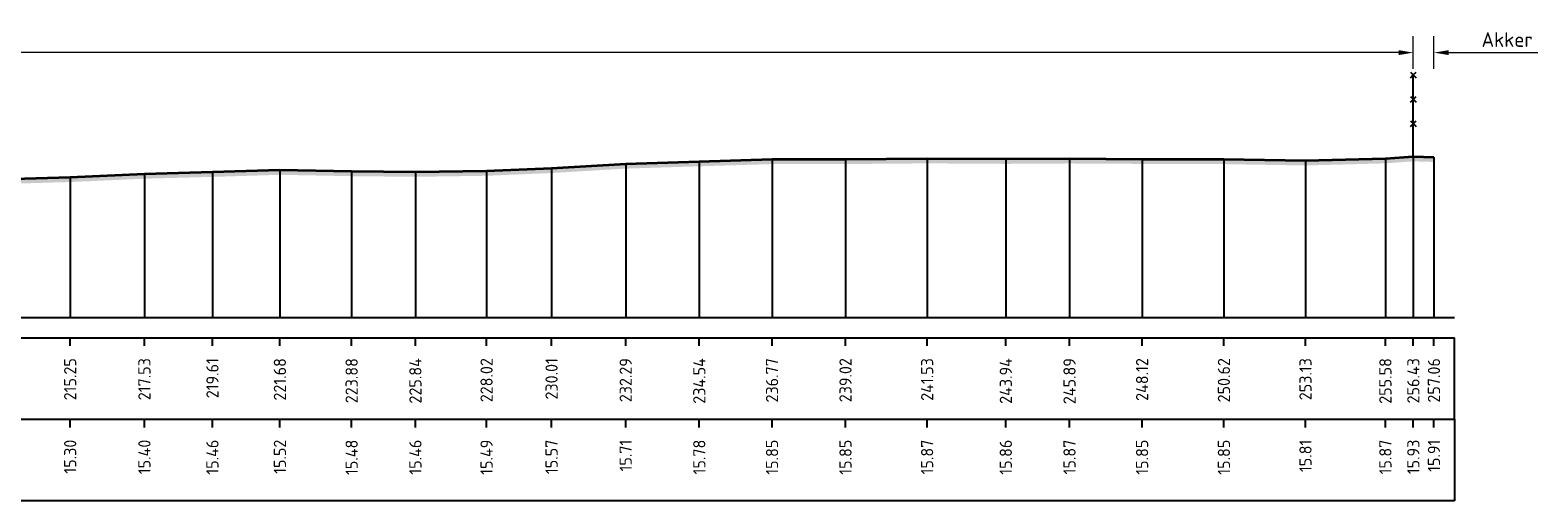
# Model space of a CAD drawing. Header units: metres. Extents: x 197882 to 206172, y 361908 to 364395.
# Tile 16 of 41: x 205998 to 206044, y 363796 to 363811. Entities that reach past the tile are written whole.
import ezdxf
from ezdxf.enums import TextEntityAlignment as Align

# ---------------------------------------------------------------- set-up
doc = ezdxf.new("R2010")
doc.units = ezdxf.units.M
doc.header["$PDMODE"] = 35
doc.header["$PDSIZE"] = 0.075
for name, color, linetype, lineweight in [('B-ME-IE-TERREINAFSCHEIDING_KUNSTMATIG_RASTERHEKWERK-SD', 20, 'Continuous', 25), ('X-ME-AL-PROFIEL_HUIDIG MAAIVELD-GD', 252, 'Continuous', 0), ('X-XX-AL-DETAIL1-M', 7, 'Continuous', 18), ('X-XX-AL-DWARSPROFIEL_PROFIELLIJN MAAIVELD-GD', 8, 'Continuous', 35)]:
    doc.layers.add(name, color=color, linetype=linetype, lineweight=lineweight)
doc.layers.add('X-ME-AL-PROFIELRASTER-S', color=7, linetype='Continuous')
doc.styles.add('NLCS-ISO-ANNOTATIEF-T18', font='NLCS-ISO.ttf', dxfattribs={"height": 1.8})
doc.styles.add('NLCS-ISO-ANNOTATIVE-T18', font='NLCS-ISO.ttf', dxfattribs={"height": 1.8})
doc.dimstyles.new('NLCS-ANNOTATIEF-T18-PIJL_L2_H0', dxfattribs={"dimtxt": 2.5, "dimasz": 1.8, "dimexe": 2, "dimexo": 2, "dimgap": 0.7, "dimtad": 1, "dimzin": 0, "dimdsep": 46, "dimtxsty": 'NLCS-ISO-ANNOTATIEF-T18', "dimcen": 0, "dimdle": 2, "dimclrd": 256, "dimclre": 256, "dimclrt": 10, "dimaunit": 2, "dimadec": 0, "dimazin": 0, "dimtfac": 1, "dimtdec": 3, "dimtofl": 0, "dimtmove": 0, "dimatfit": 3, "dimfxl": 2, "dimfxlon": 1, "dimtfillclr": 256, "dimtolj": 1, "dimtzin": 0, "dimlwd": -1, "dimlwe": -1, "dimarcsym": 0})

# ---------------------------------------------------------------- blocks, each defined once
blk = doc.blocks.new('SAL-PROFIELRASTER_BALK_EIND1-D')
at = {"color": 0, "linetype": 'ByBlock', "lineweight": -2}
blk.add_line((1, -12.5), (1, -2.5), dxfattribs=at)
at = {"color": 0, "linetype": 'ByBlock', "lineweight": -2, "flags": 128}
for points in [[(0, 0), (1, 0)], [(0, -2.5), (1, -2.5)], [(0, -12.5), (1, -12.5)]]:
    blk.add_lwpolyline(points, dxfattribs=at)
blk = doc.blocks.new('SAL-PROFIELRASTER_BALK_EIND2-D')
at = {"color": 0, "linetype": 'ByBlock', "lineweight": -2}
for p, q in [((1, -2.5), (1, -12.5)), ((1, -12.5), (0, -12.5))]:
    blk.add_line(p, q, dxfattribs=at)
blk = doc.blocks.new('SAL-PROFIELRASTER_BALK_DATA-D')
at = {"color": 0, "linetype": 'ByBlock', "lineweight": -2}
blk.add_lwpolyline([(0, -3.5), (0, -2.5)], dxfattribs=at)
at = {"color": 0, "linetype": 'ByBlock', "lineweight": -2, "style": 'NLCS-ISO-ANNOTATIVE-T18'}
blk.add_attdef('GETAL', text='', height=1.5, rotation=90, dxfattribs=at).set_placement((0.75, -5), align=Align.RIGHT)
blk = doc.blocks.new('SAL-PROFIELRASTER_AANHAAL-D')
at = {"color": 9, "linetype": 'ByBlock', "lineweight": -2, "flags": 128}
blk.add_lwpolyline([(0, 1), (0, 0)], dxfattribs=at)
blk = doc.blocks.new('*D36')
at = {"layer": 'Defpoints', "color": 0, "transparency": 16777216}
for p in [(205835.099, 363810.112), (205835.099, 363801.997), (206040.29, 363801.997)]:
    blk.add_point(p, dxfattribs=at)
at = {"layer": 'X-XX-AL-DETAIL1-M', "transparency": 16777216}
for p, q in [((205835.099, 363809.612), (205835.099, 363810.612)), ((206040.29, 363809.612), (206040.29, 363810.612)), ((206039.84, 363810.112), (205835.549, 363810.112))]:
    blk.add_line(p, q, dxfattribs=at)
for points in [[(205835.549, 363810.187), (205835.549, 363810.037), (205835.099, 363810.112)], [(206039.84, 363810.187), (206039.84, 363810.037), (206040.29, 363810.112)]]:
    blk.add_solid(points, dxfattribs=at)
at = {"layer": 'X-XX-AL-DETAIL1-M', "color": 10, "transparency": 16777216, "insert": (205937.694, 363810.512), "char_height": 0.45, "attachment_point": 5, "style": 'NLCS-ISO-ANNOTATIEF-T18'}
blk.add_mtext('\\A1;Gras', dxfattribs=at)
blk = doc.blocks.new('*D37')
at = {"layer": 'Defpoints', "color": 0, "transparency": 16777216}
for p in [(206040.29, 363810.112), (206040.29, 363801.997), (206040.922, 363801.997)]:
    blk.add_point(p, dxfattribs=at)
at = {"layer": 'X-XX-AL-DETAIL1-M', "transparency": 16777216}
for p, q in [((206040.29, 363809.612), (206040.29, 363810.612)), ((206040.922, 363809.612), (206040.922, 363810.612)), ((206039.84, 363810.112), (206039.39, 363810.112)), ((206041.372, 363810.112), (206044.107, 363810.112))]:
    blk.add_line(p, q, dxfattribs=at)
for points in [[(206039.84, 363810.187), (206039.84, 363810.037), (206040.29, 363810.112)], [(206041.372, 363810.187), (206041.372, 363810.037), (206040.922, 363810.112)]]:
    blk.add_solid(points, dxfattribs=at)
at = {"layer": 'X-XX-AL-DETAIL1-M', "color": 10, "transparency": 16777216, "insert": (206043.167, 363810.512), "char_height": 0.45, "attachment_point": 5, "style": 'NLCS-ISO-ANNOTATIEF-T18'}
blk.add_mtext('\\A1;Akker', dxfattribs=at)
blk = doc.blocks.new('SIE-RASTERHEKWERK-SOD')
at = {"flags": 128}
for points in [[(-0.035, 1.035), (0.035, 0.965)], [(-0.035, 0.965), (0, 1), (0.035, 1.035)], [(0, 0), (0, 1)], [(-0.035, 0.735), (0.035, 0.665)], [(-0.035, 0.665), (0, 0.7), (0.035, 0.735)], [(-0.035, 0.435), (0.035, 0.365)], [(-0.035, 0.365), (0, 0.4), (0.035, 0.435)]]:
    blk.add_lwpolyline(points, dxfattribs=at)

msp = doc.modelspace()

# ---------------------------------------------------------------- hatches: boundary and pattern name
at = {"layer": 'X-ME-AL-PROFIEL_HUIDIG MAAIVELD-GD'}
h = msp.add_hatch(dxfattribs=at)
h.set_pattern_fill('AGR-MAAIVELD', color=256, scale=0.05, pattern_type=2)
h.set_pattern_definition([(45, (-18.044, 300.36698), (-0.25000007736, 0.25000007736), []), (45, (-18.0797, 300.4027), (0, 0.50000015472), [0.3535535, -0.3535535]), (45, (-18.11543, 300.4384), (0, 0.50000015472), [0.3535535, -0.3535535]), (45, (-18.15164, 300.47462), (0, 0.50000015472), [0.3535535, -0.3535535]), (45, (-18.18686, 300.50984), (0, 0.50000015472), [0.3535535, -0.3535535]), (45, (-18.22257, 300.54555), (0, 0.50000015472), [0.3535535, -0.3535535]), (45, (-18.2583, 300.58127), (0, 0.50000015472), [0.3535535, -0.3535535]), (315, (-18.044, 300.36698), (0.25000007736, 0.25000007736), []), (315, (-18.0083, 300.4027), (0.50000015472, -1e-16), [0.3535535, -0.3535535]), (315, (-17.97257, 300.4384), (0.50000015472, -1e-16), [0.3535535, -0.3535535]), (315, (-17.93636, 300.47462), (0.50000015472, -1e-16), [0.3535535, -0.3535535]), (315, (-17.90114, 300.50984), (0.50000015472, -1e-16), [0.3535535, -0.3535535]), (315, (-17.86543, 300.54555), (0.50000015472, -1e-16), [0.3535535, -0.3535535]), (315, (-17.8297, 300.58127), (0.50000015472, -1e-16), [0.3535535, -0.3535535])])
h.paths.add_polyline_path([(206040.922, 363806.91), (206040.922, 363806.76), (206040.29, 363806.78), (206039.434, 363806.717), (206036.984, 363806.652), (206034.483, 363806.694), (206031.974, 363806.701), (206029.75, 363806.714), (206027.797, 363806.702), (206025.385, 363806.717), (206022.882, 363806.696), (206020.63, 363806.695), (206018.4, 363806.628), (206016.144, 363806.556), (206013.871, 363806.421), (206011.878, 363806.337), (206009.697, 363806.305), (206007.742, 363806.325), (206005.542, 363806.366), (206003.474, 363806.303), (206001.389, 363806.247), (205999.113, 363806.145), (205996.659, 363806.074), (205994.307, 363805.951), (205992.266, 363805.915), (205990.176, 363805.887), (205987.939, 363805.87), (205985.877, 363805.9), (205983.763, 363805.839), (205981.763, 363805.866), (205979.701, 363805.781), (205977.448, 363805.801), (205975.444, 363805.809), (205973.472, 363805.79), (205971.544, 363805.803), (205969.716, 363805.83), (205967.667, 363805.929), (205965.623, 363805.995), (205963.521, 363805.994), (205961.651, 363805.976), (205959.553, 363805.945), (205957.82, 363805.947), (205955.567, 363805.956), (205953.473, 363806.06), (205951.484, 363806.183), (205949.464, 363806.309), (205947.487, 363806.423), (205945.407, 363806.553), (205943.244, 363806.616), (205941.407, 363806.657), (205939.416, 363806.637), (205937.238, 363806.66), (205935.246, 363806.636), (205933.269, 363806.651), (205931.183, 363806.665), (205929.19, 363806.711), (205927.334, 363806.73), (205925.221, 363806.772), (205923.26, 363806.802), (205921.366, 363806.86), (205919.439, 363806.879), (205917.4, 363806.894), (205915.328, 363806.815), (205913.49, 363806.617), (205911.67, 363806.37), (205909.802, 363806.104), (205907.976, 363805.91), (205905.957, 363805.833), (205903.966, 363805.799), (205902.133, 363805.769), (205900.146, 363805.817), (205898.192, 363805.877), (205896.225, 363805.909), (205894.194, 363805.969), (205892.083, 363806.051), (205890.178, 363806.116), (205888.118, 363806.231), (205886.031, 363806.309), (205883.951, 363806.361), (205881.995, 363806.417), (205880.078, 363806.485), (205878.219, 363806.517), (205876.314, 363806.562), (205874.364, 363806.595), (205872.62, 363806.624), (205870.69, 363806.631), (205868.807, 363806.675), (205866.868, 363806.725), (205864.949, 363806.716), (205862.846, 363806.69), (205860.967, 363806.672), (205859.266, 363806.608), (205857.656, 363806.611), (205855.75, 363806.597), (205853.59, 363806.627), (205851.501, 363806.676), (205849.476, 363806.751), (205847.51, 363806.833), (205845.796, 363806.892), (205843.989, 363806.93), (205842.011, 363806.96), (205839.936, 363807.059), (205838.093, 363807.153), (205836.25, 363807.214), (205834.544, 363807.223), (205833.554, 363807.098), (205832.055, 363806.687), (205830.961, 363806.301), (205829.954, 363805.777), (205829.04, 363805.371), (205827.353, 363805.262), (205825.489, 363805.124), (205824.557, 363804.9), (205822.769, 363804.581), (205821.6, 363804.681), (205820.075, 363804.612), (205818.656, 363804.579), (205817.321, 363804.574), (205816.051, 363805.057), (205814.377, 363805.211), (205812.952, 363805.239), (205811.783, 363805.269), (205810.347, 363805.64), (205809.236, 363806.141), (205808.261, 363806.71), (205806.796, 363807.094), (205804.768, 363807.093), (205802.865, 363807.064), (205800.317, 363807.042), (205797.51, 363807.033), (205794.666, 363807.026), (205791.843, 363807.038), (205789.176, 363807.055), (205786.385, 363807.023), (205783.859, 363807.033), (205783.859, 363807.183), (205786.385, 363807.173), (205789.176, 363807.205), (205791.843, 363807.188), (205794.666, 363807.176), (205797.51, 363807.183), (205800.317, 363807.192), (205802.865, 363807.214), (205804.768, 363807.243), (205806.796, 363807.244), (205808.261, 363806.86), (205809.236, 363806.291), (205810.347, 363805.79), (205811.783, 363805.419), (205812.952, 363805.389), (205814.377, 363805.361), (205816.051, 363805.207), (205817.321, 363804.724), (205818.656, 363804.729), (205820.075, 363804.762), (205821.6, 363804.831), (205822.769, 363804.731), (205824.557, 363805.05), (205825.489, 363805.274), (205827.353, 363805.412), (205829.04, 363805.521), (205829.954, 363805.927), (205830.961, 363806.451), (205832.055, 363806.837), (205833.554, 363807.248), (205834.544, 363807.373), (205836.25, 363807.364), (205838.093, 363807.303), (205839.936, 363807.209), (205842.011, 363807.11), (205843.989, 363807.08), (205845.796, 363807.042), (205847.51, 363806.983), (205849.476, 363806.901), (205851.501, 363806.826), (205853.59, 363806.777), (205855.75, 363806.747), (205857.656, 363806.761), (205859.266, 363806.758), (205860.967, 363806.822), (205862.846, 363806.84), (205864.949, 363806.866), (205866.868, 363806.875), (205868.807, 363806.825), (205870.69, 363806.781), (205872.62, 363806.774), (205874.364, 363806.745), (205876.314, 363806.712), (205878.219, 363806.667), (205880.078, 363806.635), (205881.995, 363806.567), (205883.951, 363806.511), (205886.031, 363806.459), (205888.118, 363806.381), (205890.178, 363806.266), (205892.083, 363806.201), (205894.194, 363806.119), (205896.225, 363806.059), (205898.192, 363806.027), (205900.146, 363805.967), (205902.133, 363805.919), (205903.966, 363805.949), (205905.957, 363805.983), (205907.976, 363806.06), (205909.802, 363806.254), (205911.67, 363806.52), (205913.49, 363806.767), (205915.328, 363806.965), (205917.4, 363807.044), (205919.439, 363807.029), (205921.366, 363807.01), (205923.26, 363806.952), (205925.221, 363806.922), (205927.334, 363806.88), (205929.19, 363806.861), (205931.183, 363806.815), (205933.269, 363806.801), (205935.246, 363806.786), (205937.238, 363806.81), (205939.416, 363806.787), (205941.407, 363806.807), (205943.244, 363806.766), (205945.407, 363806.703), (205947.487, 363806.573), (205949.464, 363806.459), (205951.484, 363806.333), (205953.473, 363806.21), (205955.567, 363806.106), (205957.82, 363806.097), (205959.553, 363806.095), (205961.651, 363806.126), (205963.521, 363806.144), (205965.623, 363806.145), (205967.667, 363806.079), (205969.716, 363805.98), (205971.544, 363805.953), (205973.472, 363805.94), (205975.444, 363805.959), (205977.448, 363805.951), (205979.701, 363805.931), (205981.763, 363806.016), (205983.763, 363805.989), (205985.877, 363806.05), (205987.939, 363806.02), (205990.176, 363806.037), (205992.266, 363806.065), (205994.307, 363806.101), (205996.659, 363806.224), (205999.113, 363806.295), (206001.389, 363806.397), (206003.474, 363806.453), (206005.542, 363806.516), (206007.742, 363806.475), (206009.697, 363806.455), (206011.878, 363806.487), (206013.871, 363806.571), (206016.144, 363806.706), (206018.4, 363806.778), (206020.63, 363806.845), (206022.882, 363806.846), (206025.385, 363806.867), (206027.797, 363806.852), (206029.75, 363806.864), (206031.974, 363806.851), (206034.483, 363806.844), (206036.984, 363806.802), (206039.434, 363806.867), (206040.29, 363806.93)])

# ---------------------------------------------------------------- linework, layer by layer
at = {"layer": 'X-XX-AL-DWARSPROFIEL_PROFIELLIJN MAAIVELD-GD'}
msp.add_lwpolyline([(205996.659, 363806.224), (205999.113, 363806.295), (206001.389, 363806.397), (206003.474, 363806.453), (206005.542, 363806.516), (206007.742, 363806.475), (206009.697, 363806.455), (206011.878, 363806.487), (206013.871, 363806.571), (206016.144, 363806.706), (206018.4, 363806.778), (206020.63, 363806.845), (206022.882, 363806.846), (206025.385, 363806.867), (206027.797, 363806.852), (206029.75, 363806.864), (206031.974, 363806.851), (206034.483, 363806.844), (206036.984, 363806.802), (206039.434, 363806.867), (206040.29, 363806.93), (206040.922, 363806.91)], dxfattribs=at)

# ---------------------------------------------------------------- block references
at = {"layer": 'B-ME-IE-TERREINAFSCHEIDING_KUNSTMATIG_RASTERHEKWERK-SD', "xscale": 2.5, "yscale": 2.5, "zscale": 2.5}
msp.add_blockref('SIE-RASTERHEKWERK-SOD', (206040.29, 363806.93), dxfattribs=at)
at = {"layer": 'X-ME-AL-PROFIELRASTER-S'}
for p, yscale in [((206016.144, 363801.997), 4.709), ((206018.4, 363801.997), 4.781000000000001), ((206020.63, 363801.997), 4.848000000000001), ((206022.882, 363801.997), 4.849), ((206025.385, 363801.997), 4.869999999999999), ((206027.797, 363801.997), 4.855), ((206029.75, 363801.997), 4.867000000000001), ((206031.974, 363801.997), 4.853999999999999), ((206034.483, 363801.997), 4.847), ((206036.984, 363801.997), 4.805), ((206039.434, 363801.997), 4.869999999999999), ((206040.29, 363801.997), 4.933), ((206040.922, 363801.997), 4.913), ((205999.113, 363801.997), 4.298), ((206001.389, 363801.997), 4.4), ((206003.474, 363801.997), 4.456), ((206005.542, 363801.997), 4.519), ((206007.742, 363801.997), 4.478), ((206009.697, 363801.997), 4.458), ((206011.878, 363801.997), 4.49), ((206013.871, 363801.997), 4.574)]:
    msp.add_blockref('SAL-PROFIELRASTER_AANHAAL-D', p, dxfattribs=dict(at, yscale=yscale))
at = {"layer": 'X-ME-AL-PROFIELRASTER-S', "xscale": 257.6883281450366, "yscale": 0.25, "zscale": 257.6883281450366}
for name, p in [('SAL-PROFIELRASTER_BALK_EIND1-D', (205783.859, 363801.997)), ('SAL-PROFIELRASTER_BALK_EIND2-D', (205783.859, 363799.497))]:
    msp.add_blockref(name, p, dxfattribs=at)
at = {"layer": 'X-ME-AL-PROFIELRASTER-S', "xscale": 0.25, "yscale": 0.25, "zscale": 0.25}
for p, values in [((205999.113, 363801.997), {'GETAL': '215.25'}), ((206001.389, 363801.997), {'GETAL': '217.53'}), ((206003.474, 363801.997), {'GETAL': '219.61'}), ((206005.542, 363801.997), {'GETAL': '221.68'}), ((206007.742, 363801.997), {'GETAL': '223.88'}), ((206009.697, 363801.997), {'GETAL': '225.84'}), ((206011.878, 363801.997), {'GETAL': '228.02'}), ((206013.871, 363801.997), {'GETAL': '230.01'}), ((206016.144, 363801.997), {'GETAL': '232.29'}), ((206018.4, 363801.997), {'GETAL': '234.54'}), ((206020.63, 363801.997), {'GETAL': '236.77'}), ((206022.882, 363801.997), {'GETAL': '239.02'}), ((206025.385, 363801.997), {'GETAL': '241.53'}), ((206027.797, 363801.997), {'GETAL': '243.94'}), ((206029.75, 363801.997), {'GETAL': '245.89'}), ((206031.974, 363801.997), {'GETAL': '248.12'}), ((206034.483, 363801.997), {'GETAL': '250.62'}), ((206036.984, 363801.997), {'GETAL': '253.13'}), ((206039.434, 363801.997), {'GETAL': '255.58'}), ((206040.29, 363801.997), {'GETAL': '256.43'}), ((206040.922, 363801.997), {'GETAL': '257.06'}), ((205999.113, 363799.497), {'GETAL': '15.30'}), ((206001.389, 363799.497), {'GETAL': '15.40'}), ((206003.474, 363799.497), {'GETAL': '15.46'}), ((206005.542, 363799.497), {'GETAL': '15.52'}), ((206007.742, 363799.497), {'GETAL': '15.48'}), ((206009.697, 363799.497), {'GETAL': '15.46'}), ((206011.878, 363799.497), {'GETAL': '15.49'}), ((206013.871, 363799.497), {'GETAL': '15.57'}), ((206016.144, 363799.497), {'GETAL': '15.71'}), ((206018.4, 363799.497), {'GETAL': '15.78'}), ((206020.63, 363799.497), {'GETAL': '15.85'}), ((206022.882, 363799.497), {'GETAL': '15.85'}), ((206025.385, 363799.497), {'GETAL': '15.87'}), ((206027.797, 363799.497), {'GETAL': '15.86'}), ((206029.75, 363799.497), {'GETAL': '15.87'}), ((206031.974, 363799.497), {'GETAL': '15.85'}), ((206034.483, 363799.497), {'GETAL': '15.85'}), ((206036.984, 363799.497), {'GETAL': '15.81'}), ((206039.434, 363799.497), {'GETAL': '15.87'}), ((206040.29, 363799.497), {'GETAL': '15.93'}), ((206040.922, 363799.497), {'GETAL': '15.91'})]:
    msp.add_blockref('SAL-PROFIELRASTER_BALK_DATA-D', p, dxfattribs=at).add_auto_attribs(values)

# ---------------------------------------------------------------- dimensions: what is measured, and where the dimension line sits
at = {"layer": 'X-XX-AL-DETAIL1-M'}
for base, p1, p2, text, picture, middle in [((205835.099, 363810.112), (206040.29, 363801.997), (205835.099, 363801.997), 'Gras', '*D36', (205937.694, 363810.112)), ((206040.29, 363810.112), (206040.922, 363801.997), (206040.29, 363801.997), 'Akker', '*D37', (206043.167, 363810.112))]:
    dim = msp.add_linear_dim(base=base, p1=p1, p2=p2, text=text, dimstyle='NLCS-ANNOTATIEF-T18-PIJL_L2_H0', dxfattribs=at)
    dim.commit()
    dim.dimension.update_dxf_attribs({"geometry": picture, "text_midpoint": middle, "dimtype": 160})

doc.saveas('drawing.dxf')
